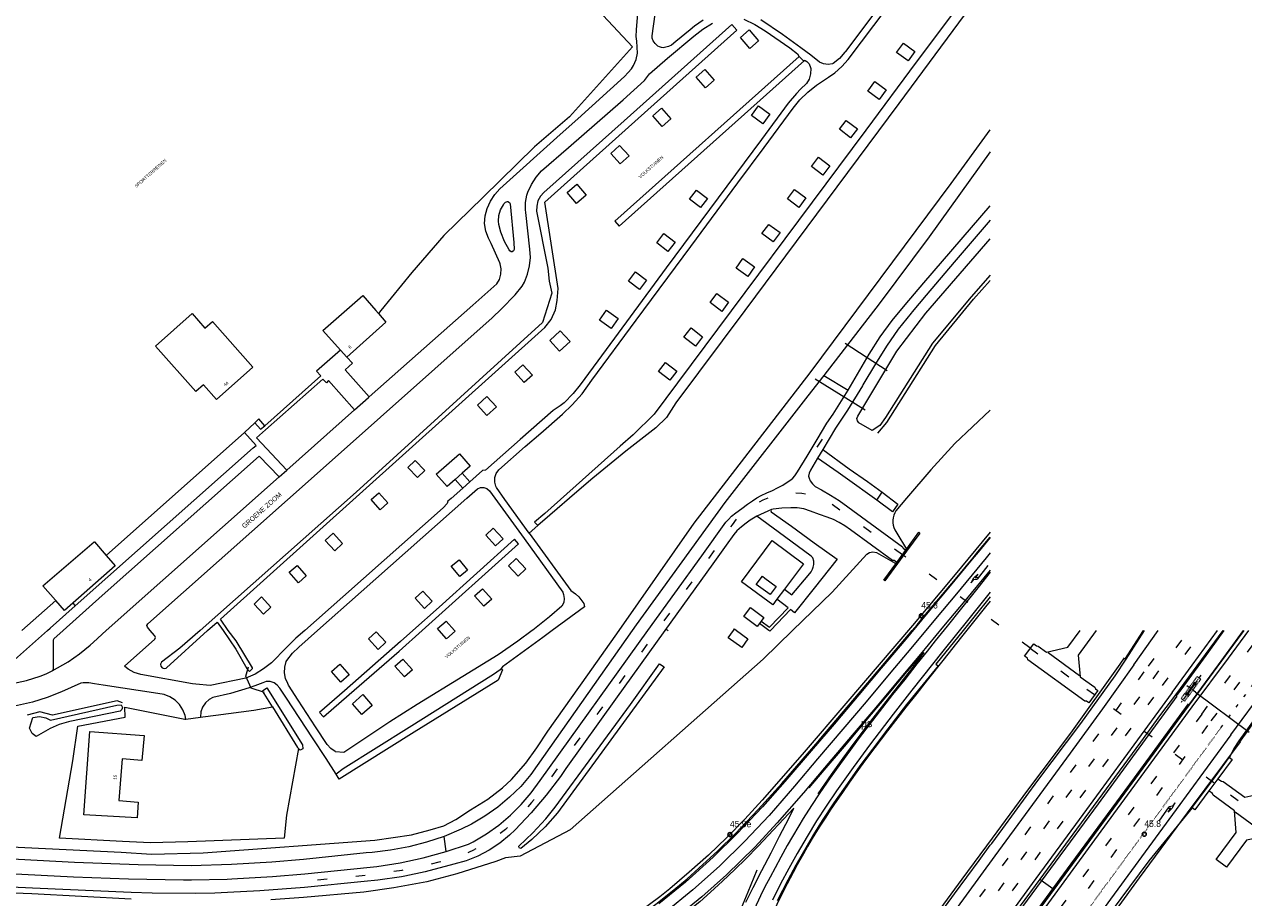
# Model space of a CAD drawing. Header units: metres. Extents: x 83575 to 86200, y 450600 to 453750.
# Tile 92 of 94: x 85448 to 85829, y 453317 to 453589. Entities that reach past the tile are written whole.
import ezdxf
from ezdxf.enums import TextEntityAlignment as Align

# ---------------------------------------------------------------- set-up
doc = ezdxf.new("R2010")
doc.units = ezdxf.units.M
for name, pattern in [('13strp', [4, 1, -3]), ('39strp', [12, 3, -9]), ('CENTER', [2, 1.25, -0.25, 0.25, -0.25]), ('DASHED2', [0.375, 0.25, -0.125])]:
    doc.linetypes.add(name, pattern=pattern)
for name, color, linetype, lineweight in [('bw-bs-portaal', 253, 'Continuous', 18), ('gr-bs-geleiderail', 253, 'geleiderail', 18), ('gw-bs-grondwerklijn', 253, 'Continuous', 18), ('kd-bs-kadastralegrens', 253, 'Continuous', 18), ('mk-bs-13streep 0.45', 253, '13strp', 18), ('mk-bs-39streep 0.15', 253, '39strp', 18), ('mk-bs-pijlre750', 253, 'Continuous', 18), ('mk-bs-streep 0.15', 253, 'Continuous', 18), ('mk-bs-vlakmark', 253, 'Continuous', 18), ('og-bs-bebouwing', 253, 'Continuous', 18), ('og-bs-huisnummer', 253, 'Continuous', 18), ('og-bs-straatnaam', 253, 'Continuous', 25), ('vh-bs-randverharding', 253, 'Continuous', 18), ('wb-bs-taludbesch', 253, 'Continuous', 18), ('wh-bs-duiker', 253, 'duiker', 18), ('wm-bs-hectometerbord text', 253, 'Continuous', 18)]:
    doc.layers.add(name, color=color, linetype=linetype, lineweight=lineweight)
doc.styles.add('rtw_iso', font='iso-rtw.shx')
doc.styles.add('Styledgn001', font='dgn001.shx')
doc.linetypes.add('duiker', pattern='A,0,-2,[15,RTW.shx,S=1,R=0,X=0,Y=0],-2', length=4)
doc.linetypes.add('geleiderail', pattern='A,2,-1,[175,RTW.shx,S=0.5,R=0,X=0,Y=0],-1', length=4)

# ---------------------------------------------------------------- blocks, each defined once
blk = doc.blocks.new('poer SB40-flat-64')
h = blk.add_hatch()
h.set_pattern_fill('ACET-2D-ANSI31', color=252, angle=53.7937, style=0)
h.set_pattern_definition([(98.7936762, (-85812.8262, -453381.6696), (-3.137678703, -0.485383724), [])])
h.paths.add_polyline_path([(-1.29, -1.76), (1.29, 1.76), (1.01, 1.97), (-1.57, -1.55)])
at = {"layer": 'bw-bs-portaal', "linetype": 'CENTER'}
for points in [[(2.96, 4.34), (-3.24, -4.13)], [(1.23, -0.9), (-1.51, 1.11)]]:
    blk.add_lwpolyline(points, dxfattribs=at)
at = {"layer": 'bw-bs-portaal', "linetype": 'DASHED2'}
blk.add_lwpolyline([(-2.09, -3.74), (2.93, 3.12), (1.8, 3.95), (-3.22, -2.91)], close=True, dxfattribs=at)
at = {"layer": 'bw-bs-portaal', "linetype": 'Continuous'}
blk.add_lwpolyline([(1.29, 1.76), (1.01, 1.97), (-1.57, -1.55), (-1.29, -1.76)], close=True, dxfattribs=at)
at = {"layer": 'bw-bs-portaal', "linetype": 'CENTER'}
for points in [[(1.05, 1.22), (0.56, 1.57), (1.03, 2.22), (1.52, 1.86), (1.05, 1.22)], [(-1.32, -2.01), (-1.8, -1.66), (-1.33, -1.01), (-0.84, -1.36), (-1.32, -2.01)]]:
    blk.add_lwpolyline(points, close=True, dxfattribs=at)
blk = doc.blocks.new('dtbattr-r-flat-6')
at = {"layer": 'mk-bs-vlakmark', "style": 'rtw_iso'}
blk.add_attdef('TAG', text='', height=2.5, dxfattribs=at).set_placement((0, 0), align=Align.MIDDLE_CENTER)
blk = doc.blocks.new('pijlr-flat-14')
at = {"layer": 'mk-bs-pijlre750'}
for p, q in [((0, 0), (-3.33, -4.31)), ((-4.32, -3.87), (-3.04, -2.71)), ((-3.04, -2.71), (-3.93, -3.85)), ((-3.93, -3.85), (-2.87, -3.72)), ((-5.18, -5.48), (-4.32, -3.87)), ((-5.18, -5.48), (-4.38, -4.45)), ((-4.38, -4.45), (-3.33, -4.31))]:
    blk.add_line(p, q, dxfattribs=at)
blk = doc.blocks.new('pijlr-flat-64')
at = {"layer": 'mk-bs-pijlre750'}
for p, q in [((0, 0), (3.12, 4.47)), ((3.73, 4.04), (2.69, 3.85)), ((4.12, 4.07), (2.9, 2.85)), ((2.9, 2.85), (3.73, 4.04)), ((4.16, 4.66), (3.12, 4.47)), ((4.91, 5.72), (4.12, 4.07)), ((4.91, 5.72), (4.16, 4.66))]:
    blk.add_line(p, q, dxfattribs=at)
blk = doc.blocks.new('HMP1-flat-206')
at = {"color": 253}
blk.add_circle((0, 0), 0.625, dxfattribs=at)
blk = doc.blocks.new('HMP1-flat-210')
at = {"color": 253}
blk.add_circle((0, 0), 0.625, dxfattribs=at)
blk = doc.blocks.new('HMP1-flat-213')
at = {"color": 253}
blk.add_circle((0, 0), 0.625, dxfattribs=at)

msp = doc.modelspace()

# ---------------------------------------------------------------- linework, layer by layer
at = {"layer": 'bw-bs-portaal', "flags": 128}
msp.add_lwpolyline([(85814.06, 453380.77), (85830.87, 453368.28)], dxfattribs=at)
at = {"layer": 'gr-bs-geleiderail', "flags": 128}
for points in [[(85750, 453430.73), (85738.54, 453416.85)], [(85738.54, 453416.85), (85725.67, 453401.54), (85715.32, 453389.35), (85704.91, 453377.19), (85691.91, 453361.99), (85683.98, 453352.99), (85678.72, 453346.96)], [(85750, 453409.18), (85748.54, 453407.38), (85741.05, 453398.05), (85735.17, 453390.64), (85730.28, 453384.51), (85727.01, 453380.31), (85723.67, 453376.04), (85721.15, 453372.83), (85717.94, 453368.65), (85713.92, 453363.43), (85710.73, 453359.16), (85708.28, 453355.85), (85705.98, 453352.6), (85703.81, 453349.37), (85702.04, 453346.89), (85700.04, 453343.9), (85698.59, 453341.69), (85696.55, 453338.55), (85694.41, 453335.03), (85692.89, 453332.49), (85691.61, 453330.23), (85689.65, 453326.78), (85688.38, 453324.37), (85686.51, 453320.84), (85684.11, 453316.15), (85682.49, 453312.66), (85680.79, 453309.1), (85679.07, 453305.21), (85677.52, 453301.56), (85676.04, 453297.88), (85674.59, 453294.22), (85673.12, 453290.49), (85671.73, 453286.84), (85670.93, 453284.26), (85669.56, 453280.52), (85668.35, 453276.66), (85667.19, 453273.2), (85665.72, 453267.72), (85665.04, 453264.92)], [(85792.04, 453390.95), (85797.91, 453400)], [(85823, 453400), (85818.17, 453393.38), (85809.49, 453381.52), (85808, 453379.53)], [(85812, 453376.71), (85821.29, 453389.32), (85829.14, 453400)], [(85853.1, 453400), (85846.5, 453390.96), (85839.39, 453381.28), (85827.73, 453365.07)], [(85625.67, 453159.56), (85638.21, 453176.87), (85647.51, 453189.52), (85664.66, 453214.31), (85675.9, 453231.2), (85683.38, 453242.53), (85690.85, 453253.42), (85697.12, 453262.03), (85705.92, 453274.18), (85715.87, 453287.75), (85723.9, 453298.52), (85730.87, 453308.23), (85741.26, 453322.34), (85750.71, 453335.11), (85761.76, 453350.08), (85775.16, 453367.92), (85790.61, 453389.47), (85791.91, 453391.44)], [(85641.2, 453151.48), (85669.35, 453190.08), (85693.81, 453223.47), (85717.43, 453255.66), (85739.53, 453285.71), (85761.62, 453315.82), (85783.77, 453345.87), (85808.4, 453379.51)], [(85811.8, 453377.05), (85794.94, 453353.99), (85775.15, 453327.13), (85758.61, 453304.51), (85739.75, 453278.74), (85721.33, 453254.2), (85705.51, 453232.65), (85689.18, 453209.87), (85671.16, 453185.1), (85662.61, 453173.11), (85645.24, 453149.34)], [(85660.7, 453141.18), (85680.16, 453166.82), (85688.38, 453177.26), (85697.43, 453188.43), (85707.99, 453201.84), (85717.22, 453214.24), (85730.81, 453232.87), (85743.01, 453249.57), (85755.53, 453266.6), (85768.13, 453283.82), (85783.07, 453304.16), (85796.62, 453322.7), (85811.62, 453343), (85828.18, 453365.2)], [(85678.72, 453346.96), (85673.3, 453341.08), (85667.71, 453335.36), (85661.94, 453329.82), (85655.97, 453324.49), (85649.86, 453319.33), (85646.74, 453316.83), (85640.36, 453312.01), (85633.7, 453307.59), (85630.3, 453305.48), (85626.88, 453303.4), (85623.33, 453301.57), (85616.22, 453297.91), (85608.87, 453294.73), (85605.2, 453293.16), (85601.45, 453291.76)], [(85656.55, 453266.32), (85657.88, 453271.81), (85659.24, 453277.07), (85660.57, 453281.69), (85661.82, 453286.02), (85663.11, 453289.97), (85664.79, 453294.79), (85666.25, 453298.68), (85667.98, 453303.14), (85669.69, 453307.3), (85671.22, 453310.88), (85672.84, 453314.66), (85674.33, 453318.38), (85677.19, 453325.23)]]:
    msp.add_lwpolyline(points, dxfattribs=at)
at = {"layer": 'gw-bs-grondwerklijn'}
for p, q in [((85744.74, 453503.53), (85750, 453509.38)), ((85732.85, 453489.02), (85744.74, 453503.53)), ((85717.67, 453465.02), (85732.85, 453489.02)), ((85697.96, 453479.7), (85705.57, 453475.06)), ((85738.95, 453458.38), (85750, 453468.88)), ((85714.84, 453461.65), (85717.67, 453465.02)), ((85517.09, 453461.81), (85473.85, 453423.4)), ((85738.95, 453458.38), (85731.42, 453450.14)), ((85731.42, 453450.14), (85723.79, 453441.33)), ((85723.79, 453441.33), (85720.55, 453437.41)), ((85612.4, 453436.03), (85608.63, 453432.76)), ((85719.69, 453435.24), (85719.59, 453434.47)), ((85719.59, 453434.47), (85719.6, 453433.68)), ((85719.88, 453436), (85719.69, 453435.24)), ((85720.17, 453436.73), (85719.88, 453436)), ((85720.55, 453437.41), (85720.17, 453436.73)), ((85608.63, 453432.76), (85605.95, 453430.44)), ((85719.6, 453433.68), (85719.7, 453432.91)), ((85719.7, 453432.91), (85719.9, 453432.16)), ((85719.9, 453432.16), (85720.2, 453431.43)), ((85720.2, 453431.43), (85720.82, 453430.42)), ((85720.82, 453430.42), (85723.83, 453425.43)), ((85711.41, 453423.85), (85700.6, 453411.99)), ((85711.41, 453423.85), (85712.31, 453424.41)), ((85712.31, 453424.41), (85713.35, 453424.61)), ((85713.35, 453424.61), (85714.47, 453424.38)), ((85714.47, 453424.38), (85720.28, 453421.05)), ((85691.61, 453420.88), (85685.68, 453412.9)), ((85700.6, 453411.99), (85688.27, 453400)), ((85458.09, 453409.41), (85447.46, 453400)), ((85463.4, 453408.53), (85464.17, 453407.7)), ((85648.73, 453400.47), (85649.36, 453400)), ((85688.27, 453400), (85679.1, 453391.1)), ((85679.1, 453391.1), (85618.78, 453337.73)), ((85525.79, 453376.12), (85522.63, 453381.2)), ((85477.31, 453378.02), (85457.02, 453373.54)), ((85478.91, 453377.43), (85477.31, 453378.02)), ((85453.07, 453374.62), (85449.1, 453373.55)), ((85457.02, 453373.54), (85453.07, 453374.62)), ((85580.01, 453330.95), (85579.41, 453335.71)), ((85618.78, 453337.73), (85603.16, 453329.51)), ((85595.51, 453327.8), (85583.33, 453324.04)), ((85598.56, 453328.96), (85595.51, 453327.8)), ((85603.16, 453329.51), (85598.56, 453328.96)), ((85583.33, 453324.04), (85573.98, 453321.46)), ((85573.98, 453321.46), (85563.67, 453319.63)), ((85450.66, 453317.75), (85416.3, 453318.93)), ((85481.6, 453316.06), (85450.66, 453317.75)), ((85535.51, 453316.61), (85525.25, 453315.91)), ((85554.27, 453318.32), (85535.51, 453316.61)), ((85563.67, 453319.63), (85554.27, 453318.32))]:
    msp.add_line(p, q, dxfattribs=at)
for points in [[(85555.34, 453689.6), (85609.43, 453632.39), (85609.41, 453620.37), (85609.19, 453613.46), (85638.2, 453582.31), (85618.55, 453560.44), (85607.62, 453551.04), (85591.63, 453535.37), (85579.31, 453523.36), (85569.26, 453511.79), (85559.67, 453500), (85558.89, 453499.04)], [(85750, 453603.17), (85749.12, 453602.01), (85743.89, 453595.02), (85721.46, 453564.57), (85673.34, 453500), (85651.78, 453471.09), (85648.84, 453466.51), (85645.49, 453463.36), (85636.2, 453455.98), (85625.88, 453447.6), (85620.84, 453443.3), (85612.4, 453436.03)], [(85693.76, 453480.5), (85737.8, 453539.66), (85750, 453556.36)], [(85750, 453549.47), (85730.9, 453523.01), (85715.31, 453502.05), (85697.96, 453479.7)], [(85750, 453510.95), (85744.04, 453504.2), (85731.98, 453489.71), (85717.27, 453466.52), (85715.48, 453464.05), (85713.09, 453462.47), (85708.93, 453464.9), (85708.48, 453465.49), (85708.35, 453466.26), (85708.62, 453466.99), (85720.8, 453487.27), (85729.9, 453499.1), (85750, 453522.38)], [(85634.03, 453400), (85657.54, 453433.56), (85693.76, 453480.5)], [(85697.96, 453479.7), (85692.97, 453473.26), (85667.06, 453439.96), (85639.43, 453401.78), (85638.18, 453400)], [(85523.37, 453463.96), (85521.49, 453466.07), (85520.27, 453464.88)], [(85683.34, 453409.76), (85682.05, 453408.02), (85672.33, 453415.25), (85681.89, 453428.11), (85691.61, 453420.88)], [(85579.27, 453338.97), (85583.08, 453340.96), (85587.6, 453343.94), (85593.02, 453347.36), (85597.64, 453350.88), (85600.48, 453353.5), (85604.88, 453358.6), (85608.37, 453363.4), (85611.83, 453368.57), (85624.31, 453386.12), (85634.03, 453400)], [(85638.18, 453400), (85606.5, 453355), (85603.33, 453351.31), (85599.87, 453347.9), (85596.13, 453344.78), (85592.16, 453341.98), (85587.97, 453339.51), (85584.76, 453337.92), (85579.41, 453335.71)], [(85648.09, 453388.61), (85614.85, 453343.02), (85610.95, 453338.73), (85606.76, 453334.73), (85603.38, 453331.87), (85602.92, 453332), (85602.7, 453332.43), (85602.74, 453332.68), (85607.07, 453336.81), (85611.12, 453341.22), (85614.08, 453344.87), (85637.65, 453376.85), (85646.71, 453389.59), (85648.09, 453388.61)], [(85522.63, 453381.2), (85523.97, 453382.05), (85535.14, 453364.27), (85535.24, 453363.03), (85534.47, 453362.6), (85533.94, 453363.16)], [(85478.19, 453374.78), (85462.53, 453371.55), (85462.07, 453371.45), (85459.14, 453370.6), (85456.34, 453369.38), (85451.95, 453366.94), (85450.71, 453367.79), (85449.86, 453369.53), (85450.89, 453372.8), (85453.03, 453373.15), (85454.95, 453372.77), (85456.49, 453372.04), (85477.15, 453376.71), (85478.54, 453376.77), (85478.96, 453375.92), (85478.74, 453375.3), (85478.19, 453374.78)], [(85533.94, 453363.16), (85530.14, 453342.34), (85529.44, 453335.09), (85499.32, 453333.95), (85487.71, 453333.68), (85478.9, 453334.14), (85459.29, 453335.19), (85463.38, 453359.29), (85465.03, 453370.15), (85479.81, 453372.94), (85479.64, 453376.05), (85498.45, 453372.28), (85498.75, 453372.32)], [(85503.28, 453372.97), (85504.01, 453373.07), (85508.05, 453373.59), (85519.92, 453375.15), (85525.79, 453376.12)], [(85403.21, 453334.41), (85478.48, 453330.75), (85488, 453330.09), (85504.09, 453330.55), (85557.78, 453334.5), (85569.24, 453336.2), (85575.05, 453337.75), (85579.27, 453338.97)], [(85579.41, 453335.71), (85573.93, 453333.87), (85568.33, 453332.41), (85562.65, 453331.34), (85556.9, 453330.67), (85555, 453330.54)], [(85555, 453330.54), (85535.47, 453328.47), (85525.56, 453327.61), (85512.97, 453326.87), (85500.35, 453326.53), (85483.83, 453326.83), (85463.91, 453327.55), (85421.03, 453329.78), (85365.14, 453332.48)]]:
    msp.add_lwpolyline(points, dxfattribs=at)
at = {"layer": 'kd-bs-kadastralegrens'}
for p, q in [((85717.78, 453481.09), (85704.66, 453489.63)), ((85510.35, 453400), (85514.32, 453394.21)), ((85768.06, 453393.11), (85777.9, 453386)), ((85517.44, 453385.75), (85518.31, 453388.65)), ((85519.09, 453381.95), (85517.44, 453385.75)), ((85523.31, 453380.6), (85519.09, 453381.95)), ((85836.28, 453336.07), (85826.53, 453343.25))]:
    msp.add_line(p, q, dxfattribs=at)
for points in [[(85511.98, 453400), (85509.55, 453403.52), (85610.83, 453494.61), (85612.86, 453497.2), (85614.15, 453500.15), (85614.71, 453503.11), (85615.07, 453506.8), (85610.83, 453533.76), (85644.96, 453564.41)], [(85612.24, 453509.12), (85613.01, 453505.41), (85610.13, 453496.22), (85551.93, 453443.24), (85503.23, 453400)], [(85503.23, 453400), (85496.84, 453394.53), (85491.15, 453390.12), (85490.81, 453389.53), (85490.86, 453388.86), (85491.27, 453388.32), (85491.91, 453388.1), (85492.56, 453388.27), (85492.71, 453388.38), (85505.49, 453400)], [(85505.49, 453400), (85508.53, 453402.66), (85510.35, 453400)], [(85517.82, 453388.17), (85518.57, 453387.25), (85519.56, 453388.11), (85519.55, 453388.38), (85514.45, 453396.73), (85511.98, 453400)]]:
    msp.add_lwpolyline(points, dxfattribs=at)
at = {"layer": 'mk-bs-13streep 0.45', "flags": 128}
msp.add_lwpolyline([(85822.07, 453369.62), (85830.3, 453380.72), (85844.47, 453400)], dxfattribs=at)
at = {"layer": 'mk-bs-13streep 0.45', "ltscale": 0.1, "flags": 128}
msp.add_lwpolyline([(85656.38, 453143.46), (85677.09, 453171.73), (85700.98, 453204.39), (85720.11, 453230.49), (85741.76, 453259.93), (85773.03, 453302.6), (85799.43, 453338.68), (85822.07, 453369.62)], dxfattribs=at)
at = {"layer": 'mk-bs-39streep 0.15', "flags": 128}
for points in [[(85697.45, 453459.77), (85695.17, 453456.35)], [(85722.56, 453423.64), (85707.37, 453434.54), (85700.15, 453439.69), (85698.57, 453440.51), (85696.48, 453441.48), (85694.22, 453442.24), (85691.1, 453442.82), (85687.92, 453442.93), (85685.04, 453442.57), (85681.79, 453441.8), (85678.91, 453440.69), (85676.07, 453439.23), (85673.36, 453437.61), (85671.1, 453435.47), (85669.34, 453433.02), (85659.42, 453418.9), (85650.56, 453406.57), (85638.44, 453389.61), (85627.99, 453375), (85619.21, 453362.94), (85612.26, 453353.37), (85606.74, 453346.24), (85604.91, 453344.12), (85602.82, 453341.89), (85600.87, 453339.96), (85598.52, 453337.86), (85596.37, 453336.16), (85593.94, 453334.52), (85591.65, 453333.02), (85588.93, 453331.6)], [(85762.37, 453394.57), (85722.64, 453423.58)], [(85800.9, 453384.94), (85811.92, 453399.89), (85812, 453400)], [(85803.8, 453382.84), (85806.91, 453386.99), (85814.8, 453397.78), (85816.42, 453400)], [(85816.12, 453373.92), (85827.04, 453388.72), (85835.31, 453400)], [(85819.04, 453371.81), (85829.96, 453386.55), (85839.83, 453400)], [(85762.45, 453394.51), (85775.45, 453384.86)], [(85801.13, 453391.27), (85797.97, 453387.06)], [(85797.97, 453387.06), (85778.03, 453359.86), (85758.46, 453333.02), (85735.49, 453301.6), (85714.15, 453272.41), (85692.88, 453243.3), (85664.38, 453204.34), (85637.64, 453167.89), (85630.01, 453157.38)], [(85710.07, 453260.58), (85724.29, 453280.09), (85738.39, 453299.42), (85759.71, 453328.53), (85782.66, 453360.01), (85800.9, 453384.94)], [(85782.6, 453379.88), (85775.45, 453384.86)], [(85636.58, 453153.91), (85664.83, 453192.59), (85686.12, 453221.78), (85714.68, 453260.86), (85734.16, 453287.59), (85757.08, 453318.9), (85783.86, 453355.58), (85803.8, 453382.84)], [(85819.85, 453352.42), (85782.69, 453379.82)], [(85816.12, 453373.92), (85803.79, 453357.06), (85775.31, 453318.17), (85755.72, 453291.41), (85725.46, 453250.13), (85696.96, 453211.32), (85668.51, 453172.48), (85649.84, 453146.91)], [(85653.09, 453145.2), (85673.1, 453172.64), (85701.56, 453211.53), (85730.09, 453250.33), (85756.9, 453286.91), (85778.26, 453316.07), (85801.33, 453347.62), (85819.04, 453371.81)], [(85846.78, 453332.57), (85819.93, 453352.36)], [(85539.84, 453322.11), (85551.73, 453323.23), (85554.73, 453323.59), (85557.63, 453323.96), (85560.52, 453324.32), (85563.53, 453324.82), (85566.34, 453325.19), (85569.35, 453325.74), (85572.12, 453326.34), (85575.03, 453327.04), (85577.89, 453327.76), (85580.67, 453328.59), (85583.6, 453329.49), (85586.27, 453330.43), (85588.93, 453331.6)]]:
    msp.add_lwpolyline(points, dxfattribs=at)
at = {"layer": 'mk-bs-streep 0.15', "flags": 128}
for points in [[(85750, 453429.05), (85746.22, 453424.5), (85744.36, 453422.26), (85737.49, 453413.97), (85730.5, 453405.6)], [(85750, 453424.25), (85748.71, 453422.7), (85747.23, 453420.9), (85739.44, 453411.51)], [(85750, 453418.9), (85749.92, 453418.81), (85742.03, 453409.26), (85735.44, 453401.32), (85728.16, 453392.61), (85721.54, 453384.71), (85713.58, 453375.21), (85706.9, 453367.31), (85698.26, 453357.1), (85691.61, 453349.25), (85683.46, 453339.88), (85676.41, 453332.35), (85667.6, 453323.7), (85659.95, 453316.8), (85650.32, 453308.96)], [(85750, 453418.22), (85746.08, 453413.38), (85741, 453406.98), (85736.51, 453401.4), (85732.81, 453396.78), (85730.29, 453393.56), (85727.09, 453389.57), (85723.27, 453384.72), (85719.49, 453379.97), (85715.32, 453374.58), (85712.16, 453370.51), (85709.09, 453366.43), (85706.31, 453362.72), (85703.22, 453358.48), (85700.03, 453354.02), (85697.92, 453350.98), (85696.6, 453349.03), (85694.15, 453345.35), (85691.55, 453341.3), (85690.15, 453338.98), (85688.21, 453335.7), (85686.6, 453332.83), (85684.58, 453329.21), (85682.81, 453325.86), (85681.27, 453322.99), (85679.52, 453319.69), (85678.25, 453317.14), (85676.26, 453312.89)], [(85739.44, 453411.51), (85732.87, 453403.62), (85725.67, 453394.98), (85718.46, 453386.39), (85711.22, 453377.77), (85703.93, 453369.16), (85696.05, 453359.88), (85688.85, 453351.39), (85680.93, 453342.26), (85673.32, 453334.18), (85665.38, 453326.42), (85657.12, 453318.95), (85648.46, 453311.96)], [(85750, 453411.98), (85743.34, 453403.66), (85735.16, 453393.53), (85725.52, 453381.33), (85719.67, 453373.84), (85712.57, 453364.61), (85707.14, 453357.26), (85701.98, 453349.93), (85698.69, 453345.15), (85695.74, 453340.57), (85692.77, 453335.68), (85689.68, 453330.37), (85687.03, 453325.69), (85684.51, 453320.89), (85681.98, 453315.8)], [(85730.5, 453405.6), (85723.6, 453397.32), (85715.97, 453388.22), (85708.97, 453379.9), (85701.19, 453370.71), (85694.08, 453362.4), (85685.82, 453352.82), (85678.9, 453344.95), (85670.93, 453336.55), (85663.49, 453329.23), (85654.81, 453321.42), (85646.45, 453314.64)], [(85794.89, 453389.28), (85802.44, 453400)], [(85806.77, 453380.68), (85813.07, 453389.21), (85820.97, 453400)], [(85813.1, 453376.11), (85824.41, 453391.4), (85830.72, 453400)], [(85825.17, 453367.38), (85836.1, 453382.15), (85844.48, 453393.62), (85849.15, 453400)], [(85794.89, 453389.28), (85785.04, 453375.58), (85774.97, 453361.7), (85762.08, 453344.1), (85751.43, 453329.57), (85742.47, 453317.32), (85733.22, 453304.63), (85722.61, 453290.15), (85715.64, 453280.57), (85704.74, 453265.68), (85694.97, 453252.33), (85684.55, 453238.11), (85676.99, 453227.8), (85663.55, 453209.5), (85647.72, 453187.73), (85626.74, 453159.11)], [(85806.77, 453380.68), (85795.95, 453365.88), (85778.89, 453342.55), (85763.1, 453320.93), (85745.46, 453296.86), (85728.13, 453273.07), (85710.27, 453248.62), (85687.99, 453218.17), (85670.91, 453194.71), (85645.52, 453159.91), (85639.94, 453152.14)], [(85646.55, 453148.65), (85674.57, 453187.06), (85694.38, 453214.11), (85714.82, 453241.99), (85736.37, 453271.33), (85761.53, 453305.67), (85786.64, 453339.98), (85813.1, 453376.11)], [(85825.17, 453367.38), (85808.07, 453344.06), (85784.47, 453311.79), (85763.49, 453283.09), (85743.04, 453255.24), (85714.18, 453215.95), (85690.79, 453184), (85679.16, 453168.13), (85659.79, 453141.66)]]:
    msp.add_lwpolyline(points, dxfattribs=at)
at = {"layer": 'mk-bs-vlakmark', "flags": 128}
msp.add_lwpolyline([(85693.47, 453350.89), (85698.15, 453356.36), (85704.47, 453363.82), (85712.87, 453373.83), (85718.5, 453380.49), (85723.46, 453386.45), (85729.28, 453393.13), (85726.91, 453389.97), (85722.79, 453384.72), (85718.52, 453379.28), (85714.76, 453374.47), (85710.8, 453369.35), (85707.4, 453364.86), (85703.93, 453360.15), (85700.29, 453355.03), (85696.09, 453348.94)], dxfattribs=at)
at = {"layer": 'og-bs-bebouwing'}
for p, q in [((85558.89, 453499.04), (85561.21, 453496.29)), ((85561.21, 453496.29), (85549.03, 453485.41)), ((85549.03, 453485.41), (85547.07, 453487.58)), ((85587.54, 453451.3), (85585.08, 453449.13)), ((85585.08, 453449.13), (85582.82, 453447.13)), ((85714.54, 453440.73), (85716.27, 453443.19)), ((85723.62, 453425.12), (85727.66, 453430.68)), ((85720.81, 453421.27), (85723.53, 453425.01)), ((85723.53, 453425.01), (85723.62, 453425.12)), ((85716.75, 453415.68), (85720.81, 453421.27)), ((85678.42, 453402.95), (85677.88, 453402.23)), ((85825.55, 453359.73), (85821.11, 453353.72)), ((85824.69, 453360.36), (85825.55, 453359.73)), ((85821.11, 453353.72), (85818.3, 453349.92))]:
    msp.add_line(p, q, dxfattribs=at)
for points in [[(85674.72, 453587.61), (85677.63, 453584.21), (85674.87, 453581.84), (85671.95, 453585.24), (85674.72, 453587.61)], [(85722.85, 453583.46), (85726.44, 453580.84), (85724.32, 453577.93), (85720.73, 453580.54), (85722.85, 453583.46)], [(85660.85, 453575.26), (85663.78, 453571.94), (85661.01, 453569.5), (85658.09, 453572.83), (85660.85, 453575.26)], [(85713.9, 453571.47), (85717.52, 453568.85), (85715.33, 453565.84), (85711.72, 453568.46), (85713.9, 453571.47)], [(85677.61, 453563.88), (85681.13, 453561.24), (85678.91, 453558.28), (85675.39, 453560.91), (85677.61, 453563.88)], [(85647.25, 453563.15), (85650.22, 453559.84), (85647.54, 453557.44), (85644.57, 453560.75), (85647.25, 453563.15)], [(85705.01, 453559.36), (85708.49, 453556.67), (85706.34, 453553.88), (85702.86, 453556.57), (85705.01, 453559.36)], [(85634.2, 453551.55), (85637.19, 453548.26), (85634.43, 453545.75), (85631.43, 453549.03), (85634.2, 453551.55)], [(85699.89, 453545.15), (85697.67, 453542.19), (85694.11, 453544.89), (85696.3, 453547.83), (85699.89, 453545.15)], [(85620.88, 453539.45), (85623.77, 453536.01), (85620.72, 453533.43), (85617.82, 453536.87), (85620.88, 453539.45)], [(85658.23, 453537.59), (85661.69, 453534.95), (85659.53, 453532.11), (85656.07, 453534.75), (85658.23, 453537.59)], [(85692.4, 453535.12), (85690.21, 453532.15), (85686.63, 453534.8), (85688.82, 453537.77), (85692.4, 453535.12)], [(85684.33, 453524.3), (85682.21, 453521.39), (85678.68, 453523.97), (85680.81, 453526.84), (85684.33, 453524.3)], [(85648.03, 453524.03), (85651.55, 453521.31), (85649.32, 453518.42), (85645.8, 453521.14), (85648.03, 453524.03)], [(85676.35, 453513.56), (85674.23, 453510.63), (85670.63, 453513.23), (85672.75, 453516.16), (85676.35, 453513.56)], [(85642.63, 453509.48), (85640.48, 453506.56), (85637.01, 453509.12), (85639.16, 453512.04), (85642.63, 453509.48)], [(85547.07, 453487.58), (85541.53, 453493.76), (85554.03, 453504.64), (85558.07, 453500), (85558.89, 453499.04)], [(85668.26, 453502.59), (85666.1, 453499.7), (85662.46, 453502.42), (85664.63, 453505.31), (85668.26, 453502.59)], [(85507.07, 453496.5), (85519.68, 453482.31), (85508.26, 453472.16), (85504.23, 453476.7), (85501.86, 453474.62), (85489.23, 453488.86), (85500.67, 453498.99), (85504.68, 453494.45), (85507.07, 453496.5)], [(85630.15, 453500.03), (85633.73, 453497.43), (85631.53, 453494.39), (85627.94, 453496.98), (85630.15, 453500.03)], [(85615.69, 453493.58), (85618.73, 453490.29), (85615.48, 453487.29), (85612.44, 453490.58), (85615.69, 453493.58)], [(85656.56, 453494.54), (85660.13, 453491.78), (85657.88, 453488.87), (85654.31, 453491.62), (85656.56, 453494.54)], [(85652.08, 453481.03), (85649.88, 453478.18), (85646.36, 453480.91), (85648.56, 453483.75), (85652.08, 453481.03)], [(85604.01, 453483.03), (85606.96, 453479.81), (85604.45, 453477.52), (85601.5, 453480.73), (85604.01, 453483.03)], [(85592.79, 453473.09), (85595.74, 453469.85), (85592.74, 453467.12), (85589.79, 453470.36), (85592.79, 453473.09)], [(85570.37, 453453.15), (85573.39, 453450.01), (85571.08, 453447.79), (85568.06, 453450.93), (85570.37, 453453.15)], [(85582.82, 453447.13), (85580.36, 453444.95), (85576.94, 453448.82), (85584.15, 453455.19), (85587.54, 453451.3)], [(85558.97, 453443.04), (85561.85, 453439.84), (85559.44, 453437.68), (85556.56, 453440.88), (85558.97, 453443.04)], [(85716.27, 453443.19), (85721.17, 453439.49), (85719.48, 453437.06), (85714.54, 453440.73)], [(85544.7, 453430.4), (85547.69, 453427.17), (85545.22, 453424.88), (85542.23, 453428.11), (85544.7, 453430.4)], [(85594.76, 453431.99), (85597.82, 453428.65), (85595.44, 453426.48), (85592.38, 453429.82), (85594.76, 453431.99)], [(85727.66, 453430.68), (85727.98, 453430.44), (85723.85, 453424.77)], [(85458.09, 453409.41), (85458, 453409.5), (85454.04, 453414), (85470.1, 453427.74), (85470.16, 453427.67), (85473.85, 453423.4)], [(85473.85, 453423.4), (85476.68, 453420.16), (85460.84, 453406.28), (85458.09, 453409.41)], [(85723.85, 453424.77), (85717.06, 453415.47), (85716.75, 453415.68)], [(85533.46, 453420.35), (85536.35, 453417.03), (85533.93, 453414.93), (85531.04, 453418.25), (85533.46, 453420.35)], [(85584.09, 453422.13), (85586.73, 453418.88), (85584.29, 453416.9), (85581.64, 453420.15), (85584.09, 453422.13)], [(85601.88, 453422.48), (85604.92, 453419.24), (85602.53, 453416.99), (85599.48, 453420.23), (85601.88, 453422.48)], [(85679.55, 453416.38), (85683.08, 453413.75), (85681.22, 453411.23), (85676.91, 453414.39), (85678.8, 453416.93), (85679.55, 453416.38)], [(85572.79, 453412.31), (85575.68, 453409.15), (85573.22, 453406.9), (85570.33, 453410.07), (85572.79, 453412.31)], [(85591.38, 453413.02), (85594.26, 453409.81), (85591.78, 453407.59), (85588.91, 453410.8), (85591.38, 453413.02)], [(85522.35, 453410.47), (85525.31, 453407.32), (85522.97, 453405.13), (85520.02, 453408.28), (85522.35, 453410.47)], [(85677.88, 453402.23), (85677.15, 453401.27), (85672.98, 453404.39), (85675.08, 453407.17)], [(85675.08, 453407.17), (85679.26, 453404.05), (85678.42, 453402.95)], [(85577.89, 453400), (85577.38, 453400.6), (85580.08, 453402.96), (85582.66, 453400)], [(85582.66, 453400), (85582.88, 453399.75), (85580.17, 453397.39), (85577.89, 453400)], [(85670.78, 453400), (85674.32, 453397.42), (85672.35, 453394.68), (85668.13, 453397.76), (85669.77, 453400)], [(85669.77, 453400), (85670.12, 453400.48), (85670.78, 453400)], [(85558.17, 453399.59), (85561.21, 453396.31), (85558.79, 453394.06), (85555.75, 453397.35), (85558.17, 453399.59)], [(85546.85, 453389.53), (85549.75, 453386.16), (85547.1, 453383.88), (85544.2, 453387.25), (85546.85, 453389.53)], [(85566.53, 453391.09), (85569.51, 453387.77), (85567.01, 453385.52), (85564.02, 453388.84), (85566.53, 453391.09)], [(85554.02, 453379.98), (85556.95, 453376.6), (85553.68, 453373.75), (85550.74, 453377.14), (85554.02, 453379.98)], [(85485.74, 453367.23), (85484.96, 453359.43), (85478.8, 453359.9), (85477.83, 453346.86), (85483.86, 453346.41), (85483.49, 453341.45), (85466.87, 453342.45), (85468.77, 453368.42), (85485.74, 453367.23)], [(85813.08, 453344.64), (85813.11, 453344.67), (85818.13, 453351.47), (85820.24, 453354.32), (85824.65, 453360.29), (85824.69, 453360.36)], [(85818.3, 453349.92), (85813.92, 453343.99), (85813.08, 453344.64)]]:
    msp.add_lwpolyline(points, dxfattribs=at)
at = {"layer": 'vh-bs-randverharding'}
for p, q in [((85551.45, 453468.94), (85555.79, 453472.8)), ((85555.79, 453472.8), (85555.98, 453472.97)), ((85530.27, 453450.11), (85551.45, 453468.94)), ((85520.27, 453464.88), (85517.09, 453461.81)), ((85697.74, 453456.52), (85696, 453453.85)), ((85697.74, 453456.52), (85705.95, 453450.49)), ((85473.87, 453400), (85527.92, 453448.02)), ((85582.82, 453447.13), (85585.24, 453444.45)), ((85587.47, 453446.46), (85585.08, 453449.13)), ((85585.24, 453444.45), (85587.47, 453446.46)), ((85681.64, 453437.76), (85677.06, 453435.76)), ((85643.04, 453400), (85659.86, 453423.34)), ((85663.35, 453420.82), (85648.39, 453400)), ((85685.68, 453412.9), (85683.34, 453409.76)), ((85680.86, 453400), (85677.88, 453402.23)), ((85498.75, 453372.32), (85503.28, 453372.97)), ((85750, 453332.9), (85750.45, 453333.51)), ((85823.79, 453326.04), (85820.59, 453328.43)), ((85567.1, 453323.32), (85566.1, 453323.11)), ((85765.53, 453322.36), (85769.95, 453319.09))]:
    msp.add_line(p, q, dxfattribs=at)
for points in [[(85660.28, 453590.65), (85657.58, 453588.75), (85656.27, 453587.63), (85651.76, 453583.99), (85650.43, 453582.86), (85649.45, 453582.4), (85647.87, 453581.99), (85647.28, 453582.09), (85646.72, 453582.28), (85646.2, 453582.58), (85645.73, 453582.95), (85645.34, 453583.41), (85644.71, 453584.18), (85644.38, 453585.07), (85644.38, 453585.71), (85646.83, 453603.12)], [(85615.69, 453554.9), (85621.12, 453559.78), (85635.73, 453573.05), (85636.88, 453574.26), (85637.93, 453575.47), (85638.55, 453576.47), (85639.35, 453578.35), (85639.76, 453580.35), (85639.55, 453584.08), (85639.4, 453585.5), (85639.47, 453587.64), (85640.51, 453600.41)], [(85605.95, 453430.44), (85598.38, 453440.9), (85595.75, 453444.71), (85595.57, 453445.07), (85595.2, 453446.39), (85595.24, 453447.75), (85595.66, 453449.04), (85596.44, 453450.16), (85604.75, 453457.52), (85609.61, 453461.67), (85616.34, 453467.59), (85619.38, 453470.49), (85622.49, 453473.97), (85625.56, 453478.17), (85639.4, 453496.89), (85656.43, 453520), (85671.13, 453539.87), (85679.32, 453550.92), (85688.43, 453563.18), (85690.5, 453565.73), (85692.98, 453568.16), (85695.72, 453570.3), (85699.44, 453572.84), (85701.46, 453574.21), (85703.67, 453576.16), (85705.6, 453578.38), (85717.75, 453594.52)], [(85717.07, 453597.27), (85704.74, 453580.89), (85704.55, 453580.62), (85702.88, 453578.72), (85700.94, 453577.09), (85700.75, 453577.03), (85699.35, 453576.81), (85697.94, 453576.99), (85696.64, 453577.55), (85693.91, 453579.69), (85690.86, 453582), (85685.13, 453586.14), (85678.28, 453590.73)], [(85673, 453590.97), (85676.43, 453589.33), (85679.67, 453587.33), (85687.34, 453582.01), (85689.75, 453580.12), (85690.2, 453579.4), (85690.26, 453579.34)], [(85487.61, 453400), (85486.73, 453401.01), (85486.57, 453401.55), (85486.8, 453402.06), (85486.84, 453402.1), (85541.61, 453450.72), (85594.39, 453497.66), (85597.27, 453500.53), (85601.59, 453504.89), (85603.75, 453507.56), (85604.47, 453508.85), (85605.48, 453511.3), (85606.11, 453513.87), (85606.35, 453516.5), (85606.18, 453519.15), (85604.88, 453530.58), (85604.8, 453531.38), (85604.83, 453533.7), (85605.26, 453535.98), (85605.57, 453536.91), (85606.66, 453539.34), (85608.1, 453541.58), (85609.86, 453543.58), (85618.25, 453550.86), (85635.32, 453565.79), (85642, 453571.83), (85643.6, 453573.92), (85649.18, 453578.79), (85657.42, 453585.66), (85660.2, 453587.84), (85663.2, 453589.7)], [(85690.26, 453579.34), (85632.7, 453527.86), (85634.1, 453526.3), (85680.15, 453567.44), (85692, 453578.01)], [(85692, 453578.01), (85691.66, 453577.96), (85690.26, 453579.34)], [(85692, 453578.01), (85692.14, 453578.03), (85692.69, 453577.76), (85693.4, 453576.97), (85693.89, 453575.88), (85693.93, 453575.51), (85693.87, 453573.86), (85693.41, 453572.27), (85692.58, 453570.84), (85690.74, 453569.06), (85689.46, 453567.77), (85686.88, 453564.74), (85678.5, 453553.41), (85648.8, 453513.33), (85630.01, 453487.78), (85621.85, 453476.72), (85619.66, 453474.01), (85616.87, 453471.16), (85615.66, 453470.16), (85613.43, 453468.72), (85603.2, 453459.7), (85592.35, 453450.11), (85591.35, 453449.96), (85587.47, 453446.46)], [(85555.98, 453472.97), (85588.34, 453501.65), (85595.83, 453508.25), (85596.67, 453509.68), (85597.15, 453511.27), (85597.23, 453512.93), (85596.92, 453514.55), (85596.8, 453514.89), (85594.11, 453520.89), (85593.25, 453522.51), (85592.46, 453524.79), (85592.05, 453527.16), (85592.26, 453529.49), (85592.87, 453531.86), (85593.85, 453534.1), (85595.19, 453536.16), (85596.84, 453537.97), (85615.69, 453554.9)], [(85601.19, 453521.2), (85601.24, 453519.02), (85601.1, 453518.56), (85600.65, 453518.24), (85600.29, 453518.29), (85599.92, 453518.65), (85599.76, 453518.88), (85598.24, 453521.56), (85597.08, 453524.41), (85596.46, 453526.86), (85596.37, 453527.82), (85596.51, 453529.63), (85597.05, 453531.36), (85597.95, 453532.93), (85598.07, 453533.31), (85598.54, 453533.81), (85599.2, 453533.97), (85599.27, 453533.97), (85599.79, 453533.74), (85600.04, 453533.23), (85601.19, 453521.2)], [(85659.86, 453423.34), (85667.41, 453433.81), (85667.61, 453434.06), (85668.18, 453434.66), (85669.2, 453435.67), (85670.56, 453436.79), (85672.36, 453438.13), (85674.21, 453439.44), (85675.7, 453440.5), (85677.1, 453441.41), (85678.48, 453442.22), (85680.17, 453443.01), (85681.98, 453443.76), (85683.56, 453444.54), (85685.18, 453445.42), (85686.89, 453446.51), (85687.67, 453447.08), (85688.33, 453447.62), (85688.96, 453448.36), (85689.79, 453449.59), (85692.79, 453454.51), (85695.94, 453459.7), (85698.99, 453464.74), (85700.9, 453467.61), (85705.57, 453475.06), (85712.21, 453486.37), (85715.6, 453491.72), (85719.33, 453496.86), (85723.37, 453501.74), (85729.23, 453508.65), (85750, 453532.64)], [(85750, 453528.14), (85738.69, 453515.09), (85729.95, 453504.73), (85725.64, 453499.51), (85725.31, 453499.13), (85721.28, 453494.1), (85717.56, 453488.83), (85714.18, 453483.34), (85710.22, 453476.74), (85710.05, 453476.44), (85705.44, 453468.84), (85701.69, 453463.17), (85697.74, 453456.52)], [(85547.07, 453487.58), (85539.53, 453481), (85540.89, 453479.52), (85523.37, 453463.96)], [(85549.03, 453485.41), (85550.78, 453483.46), (85548.46, 453481.4), (85555.98, 453472.97)], [(85551.45, 453468.94), (85543.31, 453478.07), (85542.65, 453477.39), (85541.48, 453478.55), (85523.64, 453462.7), (85520.82, 453460.22), (85530.27, 453450.11)], [(85520.27, 453464.88), (85522.05, 453462.9), (85523.37, 453463.96)], [(85455.54, 453400), (85456.37, 453400.74), (85464.17, 453407.7), (85474.34, 453416.73), (85519.78, 453457.04), (85520.66, 453457.84), (85517.09, 453461.81)], [(85527.92, 453448.02), (85521.62, 453454.48), (85472.58, 453410.91), (85460.36, 453400)], [(85696, 453453.85), (85693.82, 453450.09), (85693.46, 453449.2), (85693.27, 453448.26), (85693.4, 453447.54), (85693.76, 453446.71), (85694.42, 453445.79), (85695.34, 453445.01), (85697.23, 453443.96), (85700.13, 453442.26), (85702.85, 453440.62)], [(85714.54, 453440.73), (85711.69, 453442.79), (85707.62, 453445.75), (85702.49, 453449.34), (85696, 453453.85)], [(85527.92, 453448.02), (85530.24, 453450.09), (85530.27, 453450.11)], [(85705.95, 453450.49), (85711.61, 453446.59), (85716.27, 453443.19)], [(85585.24, 453444.45), (85581.63, 453441.27), (85580.57, 453440.39), (85580.39, 453439.68), (85579.12, 453438.34), (85547.77, 453410.5), (85535.85, 453400)], [(85539.83, 453400), (85553.48, 453412.07), (85586.51, 453441.33), (85589.83, 453444.24), (85590.72, 453444.63), (85591.77, 453444.68), (85592.76, 453444.33), (85593.56, 453443.65), (85604.39, 453428.78), (85616.44, 453411.98), (85616.74, 453411.29), (85616.94, 453410.03), (85616.75, 453408.77), (85616.18, 453407.63), (85612.35, 453404.3), (85607.12, 453400.13), (85606.95, 453400)], [(85699.06, 453435.44), (85696.63, 453436.28), (85693.84, 453437.32), (85691.81, 453437.96), (85689.65, 453438.36), (85687.69, 453438.34), (85684.9, 453438.26), (85682.16, 453437.87), (85681.64, 453437.76)], [(85702.85, 453440.62), (85722.57, 453426.19), (85722.84, 453425.68), (85723.62, 453425.12)], [(85677.06, 453435.76), (85675.01, 453434.44), (85673.73, 453433.57), (85672.24, 453432.39), (85670.88, 453431.09), (85669.9, 453429.96), (85667.51, 453426.61), (85663.35, 453420.82)], [(85685.68, 453412.9), (85688.02, 453411.16), (85693.09, 453417.16), (85694.01, 453418.38), (85694.45, 453419.18), (85694.68, 453419.75), (85694.86, 453420.64), (85694.85, 453421.61), (85694.54, 453422.69), (85694.09, 453423.25), (85683.7, 453430.83), (85677.06, 453435.76)], [(85681.64, 453437.76), (85681.48, 453437.41), (85681.51, 453437.12), (85687.89, 453432.63), (85694.98, 453427.44), (85702.16, 453422.26), (85694.97, 453413.18), (85688.87, 453405.54), (85687.58, 453406.52), (85681.31, 453400)], [(85720.81, 453421.27), (85720.01, 453421.83), (85719.42, 453421.92), (85706.36, 453431.46), (85704.56, 453432.7), (85702.76, 453433.77), (85700.98, 453434.66), (85699.06, 453435.44)], [(85605.95, 453430.44), (85618.93, 453412.48), (85620.45, 453411.51), (85621.46, 453410.53), (85623.01, 453408.43), (85623.25, 453407.43), (85613.16, 453400)], [(85725.62, 453400), (85727.17, 453401.82), (85729.29, 453404.33), (85739.13, 453415.99), (85744.63, 453422.7), (85746.15, 453424.55), (85750, 453429.19)], [(85678.42, 453402.95), (85681.08, 453401.05), (85686.84, 453407.08), (85683.34, 453409.76)], [(85750, 453410.52), (85745.3, 453404.68), (85741.52, 453400)], [(85437.62, 453390.79), (85443.32, 453389.15), (85455.54, 453400)], [(85456.98, 453387.43), (85461.95, 453390.18), (85465.52, 453392.67), (85468.84, 453395.47), (85469.82, 453396.41), (85473.87, 453400)], [(85460.36, 453400), (85457.48, 453397.43), (85457.23, 453396.95), (85457.24, 453396.71), (85457.28, 453387.88), (85457.04, 453387.47), (85456.98, 453387.43)], [(85535.85, 453400), (85533.11, 453397.59), (85528.3, 453392.84), (85527.31, 453391.8), (85525.48, 453389.95), (85523.02, 453388), (85520.34, 453386.38), (85517.47, 453385.11), (85506.27, 453382.79), (85501.87, 453383.25), (85500.78, 453383.3), (85484.61, 453386.25), (85482.57, 453386.92), (85480.68, 453387.95), (85479.54, 453388.83), (85489.07, 453397.3), (85489.25, 453397.84), (85489.05, 453398.36), (85488.96, 453398.46), (85487.61, 453400)], [(85606.95, 453400), (85602.47, 453396.64), (85596.29, 453392.44), (85585.23, 453385.61), (85570.99, 453376.84), (85562.41, 453371.46), (85548.07, 453361.86), (85545.45, 453362.12), (85545.34, 453362.18), (85543.98, 453363.16), (85542.89, 453364.43), (85539.26, 453369.95), (85533.84, 453378.26), (85530.83, 453382.96), (85530.57, 453383.4), (85529.86, 453385.05), (85529.54, 453386.81), (85529.61, 453388.6), (85530.08, 453390.33), (85530.3, 453390.66), (85531.99, 453392.88), (85533.98, 453394.83), (85539.83, 453400)], [(85565.65, 453327.48), (85572.87, 453329.02), (85580.01, 453330.95), (85587.03, 453333.26), (85588.48, 453334.01), (85592.59, 453336.44), (85596.48, 453339.21), (85600.13, 453342.29), (85603.51, 453345.66), (85606.59, 453349.31), (85609.35, 453353.2), (85643.04, 453400)], [(85648.39, 453400), (85632.98, 453378.56), (85617.45, 453356.9), (85615.71, 453354.41), (85611.3, 453348.58), (85606.57, 453343.01), (85601.55, 453337.7), (85599.85, 453336.08), (85596.78, 453333.57), (85593.47, 453331.39), (85589.95, 453329.56), (85586.27, 453328.08), (85582.46, 453326.99), (85573.46, 453324.61), (85567.1, 453323.32)], [(85613.16, 453400), (85610.25, 453397.85), (85597.66, 453388.69), (85597.26, 453388.16)], [(85681.31, 453400), (85681.12, 453399.8), (85680.86, 453400)], [(85696.21, 453365.36), (85697.06, 453366.33), (85710.62, 453382.32), (85725.62, 453400)], [(85741.52, 453400), (85733.02, 453389.46), (85733.69, 453388.99), (85723.85, 453376.86), (85717.98, 453369.26), (85713.25, 453362.96), (85709.26, 453357.73), (85708.32, 453356.4)], [(85750.45, 453333.51), (85753.89, 453338.16), (85764.89, 453353.13), (85778.29, 453370.91), (85788.97, 453385.87), (85792.49, 453391.03), (85798.23, 453400)], [(85783.06, 453400), (85777.49, 453392.33), (85778.12, 453385.55), (85782.68, 453382.28), (85782.85, 453381.76), (85783.62, 453381.23), (85780.81, 453377.38), (85780.05, 453377.93), (85779.54, 453377.96), (85761.78, 453390.86), (85761.58, 453391.41), (85760.74, 453391.99), (85763.59, 453395.81), (85764.39, 453395.22), (85764.95, 453395.15), (85767.6, 453393.22), (85774.26, 453394.75), (85778.08, 453400)], [(85822.66, 453400), (85807.83, 453379.94), (85803.2, 453373.81), (85796.96, 453365.13), (85776.98, 453337.91), (85765.53, 453322.36)], [(85769.95, 453319.09), (85801.19, 453361.72), (85807.85, 453370.8), (85812.22, 453376.76), (85827.28, 453397.17), (85829.36, 453400)], [(85852.68, 453400), (85842.94, 453386.76), (85827.68, 453365.58), (85826.12, 453363.19), (85824.69, 453360.36)], [(85437.66, 453382.81), (85440.07, 453382.9), (85444.52, 453383.47), (85448.9, 453384.43), (85453.18, 453385.77), (85455.06, 453386.5), (85456.98, 453387.43)], [(85597.26, 453388.16), (85596.92, 453387.72), (85594.78, 453386.26), (85568.51, 453369.72), (85547.88, 453356.78), (85545.71, 453355.18)], [(85597.26, 453388.16), (85597.61, 453387.68), (85596.26, 453384.51), (85570.08, 453368.24), (85546.57, 453353.59), (85545.71, 453355.18)], [(85472.9, 453382.93), (85470.15, 453383.36), (85468.4, 453383.7), (85466.63, 453383.64), (85465.94, 453383.51), (85459.92, 453380.82), (85455.43, 453379.03), (85450.81, 453377.61), (85446.08, 453376.58), (85441.29, 453375.94), (85437.69, 453375.76)], [(85498.75, 453372.32), (85498.51, 453373.45), (85497.8, 453375.25), (85496.73, 453376.86), (85495.36, 453378.23), (85493.74, 453379.28), (85491.93, 453379.98), (85490.02, 453380.29), (85472.9, 453382.93)], [(85523.82, 453384.05), (85522.74, 453383.69), (85520.24, 453382.72), (85518.51, 453382.11), (85512.62, 453380.32), (85507.15, 453379.07), (85506.02, 453378.45), (85504.84, 453377.38), (85503.95, 453376.06), (85503.42, 453374.55), (85503.28, 453372.97)], [(85545.71, 453355.18), (85542.6, 453360.04), (85538.25, 453366.45), (85530.17, 453378.85), (85528.04, 453381.96), (85527.29, 453382.97), (85526.27, 453383.7), (85525.08, 453384.07), (85523.82, 453384.05)], [(85577.27, 453283.28), (85578.45, 453283.53), (85583.14, 453284.67), (85588.61, 453286.13), (85594.13, 453287.8), (85599.47, 453289.71), (85606.68, 453292.44), (85611.57, 453294.54), (85617.81, 453297.47), (85622.51, 453299.68), (85627.78, 453302.67), (85631.65, 453304.87), (85637.63, 453308.86), (85641.92, 453311.79), (85645.95, 453314.79), (85651.81, 453319.48), (85655.32, 453322.45), (85658.98, 453325.72), (85664.92, 453331.18), (85670.33, 453336.48), (85677.47, 453344.08), (85684.84, 453352.23), (85696.21, 453365.36)], [(85821.11, 453353.72), (85822.19, 453352.98), (85822.71, 453352.87), (85829.47, 453347.92), (85836.03, 453349.38), (85842.37, 453357.93)], [(85708.32, 453356.4), (85704.17, 453350.49), (85701.1, 453346.19), (85697.52, 453340.64), (85694.82, 453336.26), (85692.81, 453332.86), (85689.26, 453326.68), (85686.73, 453321.99), (85683.47, 453315.58)], [(85820.59, 453328.43), (85826.81, 453336.93), (85826.31, 453343.63), (85819.64, 453348.58), (85819.39, 453349.12), (85818.3, 453349.92)], [(85673.63, 453315.11), (85675.92, 453319.7), (85678.63, 453324.99), (85681.51, 453330.57), (85684.17, 453335.75), (85687.04, 453341.29), (85688.67, 453344.49), (85677.53, 453332.68), (85673.6, 453328.68)], [(85813.08, 453344.64), (85799.57, 453328.02), (85784.77, 453308.13)], [(85845.02, 453330.17), (85844.11, 453330.8), (85843.66, 453330.78), (85836.74, 453335.91), (85830.08, 453334.52), (85823.79, 453326.04)], [(85627.34, 453162.27), (85627.96, 453161.78), (85629.18, 453163.44), (85637.9, 453175.56), (85647.4, 453188.42), (85657.86, 453202.67), (85663.35, 453211.11), (85670.39, 453221.54), (85680.44, 453236.93), (85689.62, 453250.47), (85699.29, 453263.72), (85712.55, 453281.65), (85726.42, 453300.78), (85738.78, 453317.73), (85746.5, 453328.17), (85750, 453332.9)], [(85511.61, 453322.38), (85513.11, 453322.41), (85525.76, 453323.13), (85535.85, 453323.99), (85556.3, 453326.09), (85558.34, 453326.33), (85565.65, 453327.48)], [(85673.6, 453328.68), (85670.23, 453325.4), (85666.31, 453321.73), (85662.56, 453318.25), (85659.24, 453315.26), (85655.74, 453312.48), (85651.77, 453309.19), (85647.52, 453306.06), (85641.18, 453301.78), (85637.57, 453299.41), (85634.47, 453297.41), (85630.51, 453295.07), (85626.48, 453292.95), (85622.88, 453291.07), (85618.09, 453288.75), (85612.61, 453286.38), (85608.66, 453284.65), (85602.77, 453282.43), (85599.71, 453281.34), (85594.28, 453279.62), (85590.98, 453278.66), (85587.36, 453277.46), (85581.56, 453276.08), (85579.23, 453275.56)], [(85421.1, 453325.2), (85463.58, 453323.07), (85480.79, 453322.39), (85498.01, 453322.11), (85500.44, 453322.1), (85511.61, 453322.38)], [(85511.72, 453318.18), (85507.82, 453318), (85501.59, 453317.83), (85488.25, 453317.94), (85481.63, 453318.15), (85450.8, 453319.54), (85419.45, 453320.96)], [(85566.1, 453323.11), (85558.68, 453322.02), (85554.38, 453321.56), (85535.79, 453319.7), (85521.82, 453318.65), (85511.72, 453318.18)], [(85765.53, 453322.36), (85759.36, 453313.98), (85750, 453301.22)], [(85750, 453291.9), (85765.11, 453312.48), (85769.95, 453319.09)]]:
    msp.add_lwpolyline(points, dxfattribs=at)
at = {"layer": 'wb-bs-taludbesch'}
msp.add_line((85514.32, 453394.21), (85517.82, 453388.17), dxfattribs=at)
for points in [[(85750, 453606.33), (85739.7, 453592.83), (85738.2, 453592.65), (85726.85, 453577.49), (85711.1, 453556.29), (85652.32, 453477.35), (85644.96, 453467.56), (85638.45, 453461.12), (85634.42, 453457.61), (85610.9, 453436.6), (85607.68, 453433.81), (85608.63, 453432.76)], [(85644.96, 453564.41), (85670.83, 453587.53), (85669.27, 453589.28), (85635.64, 453559.25), (85610.53, 453536.77)], [(85610.53, 453536.77), (85609.5, 453535.63), (85608.72, 453534.18), (85608.31, 453532.59), (85608.29, 453530.95), (85611.82, 453513.15), (85612.24, 453509.12)], [(85572.56, 453400), (85602.62, 453427.05), (85601.33, 453428.52), (85577.86, 453407.34), (85569.59, 453400)], [(85569.59, 453400), (85565.79, 453396.62), (85548.32, 453381.15), (85540.51, 453374.4), (85541.71, 453373.04), (85549.73, 453380.03), (85565.35, 453393.51), (85572.56, 453400)], [(85525.79, 453376.12), (85533.63, 453363.49), (85533.94, 453363.16)]]:
    msp.add_lwpolyline(points, dxfattribs=at)
at = {"layer": 'wh-bs-duiker'}
msp.add_line((85710.96, 453468.88), (85695.26, 453478.48), dxfattribs=at)

# ---------------------------------------------------------------- block references
for name, p in [('pijlr-flat-14', (85749.2, 453420.34)), ('HMP1-flat-210', (85728.43, 453404.6)), ('poer SB40-flat-64', (85812.83, 453381.67)), ('pijlr-flat-64', (85802.72, 453340.44)), ('HMP1-flat-206', (85668.67, 453336.26)), ('HMP1-flat-213', (85798.12, 453336.37))]:
    msp.add_blockref(name, p)
msp.add_blockref('dtbattr-r-flat-6', (85711.38, 453371.07)).add_auto_attribs({'TAG': 'ps'})

# ---------------------------------------------------------------- texts
at = {"layer": 'og-bs-huisnummer', "style": 'Styledgn001'}
for s, rotation, p in [('6', 41.7777, (85550.29, 453488.21)), ('4a', 41.6195, (85511.56, 453476.76)), ('4', 41.5501, (85469.07, 453415.52)), ('15', 85.727, (85477.12, 453354.14))]:
    msp.add_text(s, height=1, rotation=rotation, dxfattribs=at).set_placement(p, align=Align.CENTER)
at = {"layer": 'og-bs-straatnaam', "style": 'Styledgn001'}
for s, height, rotation, p in [('SPORTTERREINEN', 1, 41.7266, (85487.7, 453542.83)), ('VOLKSTUINEN', 1, 41.8598, (85644.02, 453544.77)), ('GROENE ZOOM', 1.5, 41.503, (85522.44, 453437.58)), ('VOLKSTUINEN', 1, 41.0652, (85583.58, 453394.8))]:
    msp.add_text(s, height=height, rotation=rotation, dxfattribs=at).set_placement(p, align=Align.MIDDLE_CENTER)
at = {"layer": 'wm-bs-hectometerbord text', "style": 'rtw_iso'}
for s, p in [('45.8', (85728.43, 453406.29)), ('45.9e', (85668.67, 453337.95)), ('45.8', (85798.12, 453338.06))]:
    msp.add_text(s, height=2, dxfattribs=at).set_placement(p, align=Align.BOTTOM_LEFT)

doc.saveas('drawing.dxf')
